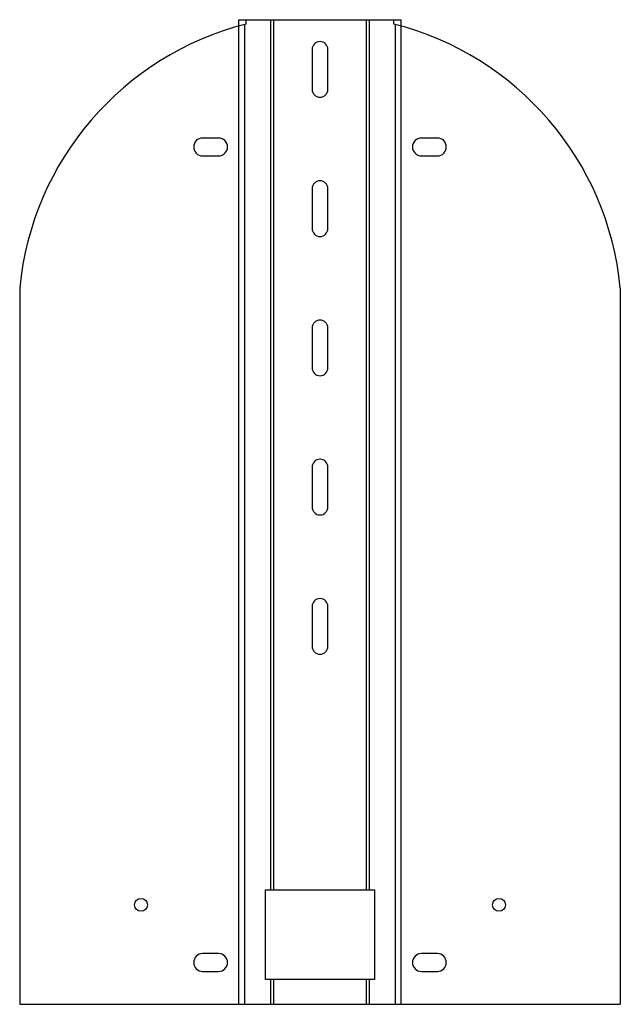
# Model space of a CAD drawing. Header units: millimetres. Extents: x 55 to 357, y 38 to 533.
import ezdxf

# ---------------------------------------------------------------- set-up
doc = ezdxf.new("R2010")
doc.units = ezdxf.units.MM
doc.header["$LTSCALE"] = 37.392719
doc.layers.get('0').update_dxf_attribs({"linetype": 'CONTINUOUS'})

msp = doc.modelspace()

# ---------------------------------------------------------------- linework, layer by layer
at = {"color": 7, "linetype": 'Continuous'}
for p, q in [((164.78, 38.27), (164.78, 533.27)), ((164.78, 533.27), (246.44, 533.27)), ((167.61, 530.87), (167.61, 38.27)), ((168.44, 531.08), (168.44, 533.27)), ((180.85, 95.77), (180.85, 533.27)), ((182.27, 533.27), (182.27, 95.77)), ((228.95, 95.77), (228.95, 533.27)), ((230.37, 533.27), (230.37, 95.77)), ((242.78, 531.08), (242.78, 533.27)), ((243.61, 38.27), (243.61, 530.87)), ((246.44, 38.27), (246.44, 533.27)), ((201.61, 518.27), (201.61, 498.27)), ((209.61, 498.27), (209.61, 518.27)), ((154.61, 473.77), (146.61, 473.77)), ((264.61, 473.77), (256.61, 473.77)), ((146.61, 464.77), (154.61, 464.77)), ((256.61, 464.77), (264.61, 464.77)), ((201.61, 448.27), (201.61, 428.27)), ((209.61, 428.27), (209.61, 448.27)), ((54.61, 398.52), (54.61, 38.27)), ((356.61, 398.52), (356.61, 38.27)), ((201.61, 378.27), (201.61, 358.27)), ((209.61, 358.27), (209.61, 378.27)), ((201.61, 308.27), (201.61, 288.27)), ((209.61, 288.27), (209.61, 308.27)), ((201.61, 238.27), (201.61, 218.27)), ((209.61, 218.27), (209.61, 238.27)), ((178.02, 95.77), (233.2, 95.77)), ((178.02, 95.77), (178.02, 50.77)), ((233.2, 50.77), (233.2, 95.77)), ((154.61, 63.77), (146.61, 63.77)), ((264.61, 63.77), (256.61, 63.77)), ((146.61, 54.77), (154.61, 54.77)), ((256.61, 54.77), (264.61, 54.77)), ((233.2, 50.77), (178.02, 50.77)), ((180.85, 38.27), (180.85, 50.77)), ((182.27, 50.77), (182.27, 38.27)), ((228.95, 38.27), (228.95, 50.77)), ((230.37, 50.77), (230.37, 38.27)), ((54.61, 38.27), (356.61, 38.27))]:
    msp.add_line(p, q, dxfattribs=at)
for centre in [(115.61, 88.27), (295.61, 88.27)]:
    msp.add_circle(centre, 3.25, dxfattribs=at)
for centre, radius, start, end in [((205.89, 383.77), 152, 104.2651, 174.4311), ((205.33, 383.77), 152, 5.5689, 75.7349), ((205.61, 518.27), 4, 0, 180), ((205.61, 498.27), 4, 180, 360), ((146.61, 469.27), 4.5, 90, 270), ((154.61, 469.27), 4.5, 270, 90), ((256.61, 469.27), 4.5, 90, 270), ((264.61, 469.27), 4.5, 270, 90), ((205.61, 448.27), 4, 0, 180), ((205.61, 428.27), 4, 180, 360), ((205.61, 378.27), 4, 0, 180), ((205.61, 358.27), 4, 180, 360), ((205.61, 308.27), 4, 0, 180), ((205.61, 288.27), 4, 180, 360), ((205.61, 238.27), 4, 0, 180), ((205.61, 218.27), 4, 180, 360), ((146.61, 59.27), 4.5, 90, 270), ((154.61, 59.27), 4.5, 270, 90), ((256.61, 59.27), 4.5, 90, 270), ((264.61, 59.27), 4.5, 270, 90)]:
    msp.add_arc(centre, radius, start, end, dxfattribs=at)

doc.saveas('drawing.dxf')
